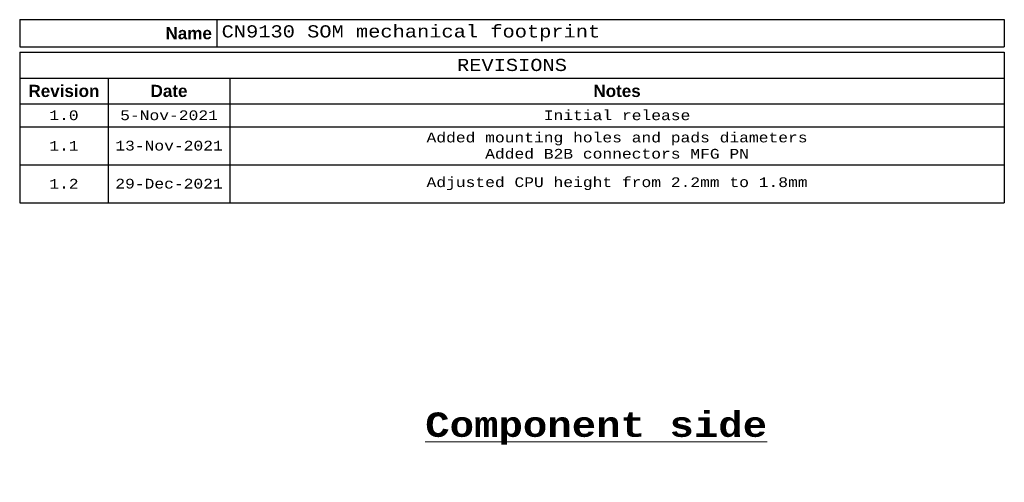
# Model space of a CAD drawing. Header units: millimetres. Extents: x 4 to 585, y 130 to 416.
# Tile 19 of 100: x 4 to 206, y 319 to 414. Entities that reach past the tile are written whole.
import ezdxf

# ---------------------------------------------------------------- set-up
doc = ezdxf.new("R2010")
doc.units = ezdxf.units.MM
doc.header["$LTSCALE"] = 0.75
doc.layers.add('Annotations', color=7, linetype='Continuous', lineweight=13)
doc.layers.add('BOM', color=7, linetype='Continuous', lineweight=13)
doc.styles.get("Standard").update_dxf_attribs({"font": 'cour.ttf'})

# ---------------------------------------------------------------- blocks, each defined once
blk = doc.blocks.new('*T7')
at = {"layer": 'BOM', "color": 0, "linetype": 'ByBlock', "lineweight": -2, "transparency": 16777216}
for p, q in [((0, 0), (201.983832, 0)), ((0, 0), (0, -30.940171)), ((201.983832, 0), (201.983832, -30.940171)), ((0, -5.333333), (201.983832, -5.333333)), ((18.161651, -5.333333), (18.161651, -30.940171)), ((43.112181, -5.333333), (43.112181, -30.940171)), ((0, -10.666667), (201.983832, -10.666667)), ((0, -15.333333), (201.983832, -15.333333)), ((0, -23.136752), (201.983832, -23.136752)), ((0, -30.940171), (201.983832, -30.940171))]:
    blk.add_line(p, q, dxfattribs=at)
at = {"layer": 'BOM', "color": 0, "transparency": 16777216, "attachment_point": 5}
for s, insert, char_height, width in [('REVISIONS', (100.991916, -2.666667), 2.5, 199.983832), ('{\\fArial|b1|i0|c0|p34;Revision}', (9.080825, -8), 2.5, 16.161651), ('{\\fArial|b1|i0|c0|p34;Date}', (30.636916, -8), 2.5, 22.95053), ('{\\fArial|b1|i0|c0|p34;Notes}', (122.548007, -8), 2.5, 156.871652), ('1.0', (9.080825, -13), 2, 16.161651), ('5-Nov-2021', (30.636916, -13), 2, 22.95053), ('Initial release', (122.548007, -13), 2, 156.871652), ('Added mounting holes and pads diameters\\PAdded B2B connectors MFG PN', (122.548007, -19.235043), 2, 156.871652), ('1.1', (9.080825, -19.235043), 2, 16.161651), ('13-Nov-2021', (30.636916, -19.235043), 2, 22.95053), ('1.2', (9.080825, -27.038462), 2, 16.161651), ('29-Dec-2021', (30.636916, -27.038462), 2, 22.95053), ('Adjusted CPU height from 2.2mm to 1.8mm', (122.548007, -27.038462), 2, 156.871652)]:
    blk.add_mtext(s, dxfattribs=dict(at, insert=insert, char_height=char_height, width=width))
blk = doc.blocks.new('*T8')
at = {"layer": 'BOM', "color": 0, "linetype": 'ByBlock', "lineweight": -2, "transparency": 16777216}
for p, q in [((0, 0), (201.951446, 0)), ((0, 0), (0, -5.596154)), ((40.390289, 0), (40.390289, -5.596154)), ((201.951446, 0), (201.951446, -5.596154)), ((0, -5.596154), (201.951446, -5.596154))]:
    blk.add_line(p, q, dxfattribs=at)
at = {"layer": 'BOM', "color": 0, "transparency": 16777216, "char_height": 2.5}
for s, insert, width, attachment_point in [('{\\fArial|b1|i0|c0|p34;Name}', (39.390289, -2.798077), 38.390289, 6), ('CN9130 SOM mechanical footprint', (41.390289, -2.798077), 159.561157, 4)]:
    blk.add_mtext(s, dxfattribs=dict(at, insert=insert, width=width, attachment_point=attachment_point))

msp = doc.modelspace()

# ---------------------------------------------------------------- block references
for name, p in [('*T8', (4, 414.24)), ('*T7', (3.96, 407.59))]:
    msp.add_blockref(name, p)

# ---------------------------------------------------------------- texts
at = {"layer": 'Annotations', "insert": (68.23, 333.58), "char_height": 5, "attachment_point": 1}
msp.add_mtext_dynamic_manual_height_columns('\\pi18.91705;{\\fCourier New|b1|i0|c0|p34;\\LComponent side}', width=108.0855, gutter_width=17.5, heights=[0], dxfattribs=at)

doc.saveas('drawing.dxf')
